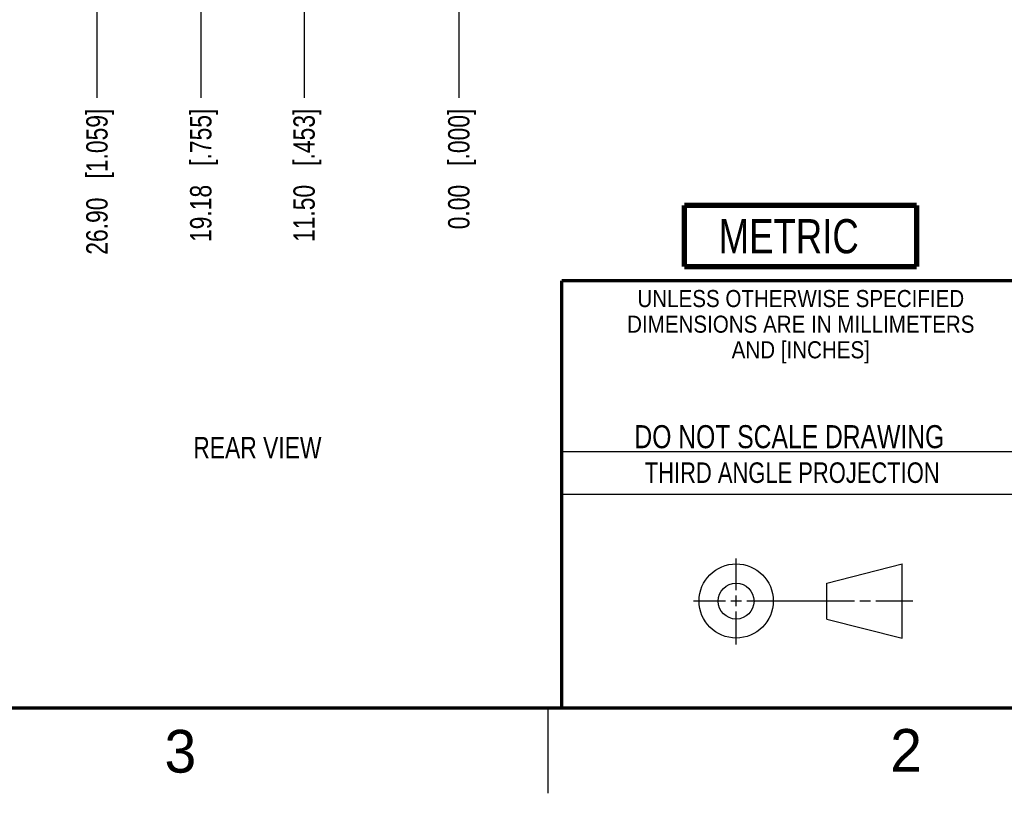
# Model space of a CAD drawing. Header units: inches. Extents: x 0 to 34, y 0 to 22.
# Tile 15 of 43: x 22.4 to 28.2, y 0 to 4.5. Entities that reach past the tile are written whole.
import ezdxf

# ---------------------------------------------------------------- set-up
doc = ezdxf.new("R2010")
doc.units = ezdxf.units.IN
doc.header["$LTSCALE"] = 1.87
doc.header["$MEASUREMENT"] = 0
doc.layers.get('0').update_dxf_attribs({"linetype": 'CONTINUOUS'})
doc.layers.add('DETAIL', color=7, linetype='CONTINUOUS')
doc.layers.add('DIMENSIONS', color=7, linetype='CONTINUOUS')
doc.styles.get("Standard").update_dxf_attribs({"font": 'txt', "width": 0.8})
doc.styles.add('TEXTSTYLE_2', font='txt')
doc.styles.add('TEXTSTYLE_3', font='txt', dxfattribs={"width": 0.9})
doc.dimstyles.new('DIMSTYLE_1', dxfattribs={"dimtxt": 0.125, "dimasz": 0.18, "dimexe": 0.125, "dimexo": 0.0625, "dimgap": 0.03125, "dimtad": 0, "dimtih": 1, "dimtoh": 1, "dimlfac": 0.5, "dimzin": 0, "dimdsep": 46, "dimtxsty": 'STANDARD', "dimblk": '_FILLED', "dimblk1": '_FILLED', "dimblk2": '_FILLED', "dimcen": 0.09, "dimazin": 0, "dimtp": 0.01, "dimtm": 0.01, "dimtfac": 1, "dimtofl": 0, "dimtmove": 0, "dimatfit": 3, "dimldrblk": '_FILLED', "dimfxl": 1, "dimtolj": 1, "dimtzin": 0, "dimarcsym": 0})

# ---------------------------------------------------------------- blocks, each defined once
blk = doc.blocks.new('METRIC_BL1', base_point=(26.9779, 3.2619))
at = {"color": 7, "linetype": 'CONTINUOUS', "const_width": 0.0309}
for points in [[(26.2979, 3.4419), (27.6579, 3.4419)], [(26.2979, 3.4419), (26.2979, 3.0819)], [(27.6579, 3.4419), (27.6579, 3.0819)], [(26.2979, 3.0819), (27.6579, 3.0819)]]:
    blk.add_lwpolyline(points, dxfattribs=at)
at = {"color": 2, "linetype": 'CONTINUOUS', "width": 0.8}
blk.add_text('METRIC', height=0.2, dxfattribs=at).set_placement((26.4992, 3.1608))
blk = doc.blocks.new('*D41')
at = {"layer": 'DIMENSIONS', "color": 2, "linetype": 'CONTINUOUS'}
blk.add_line((24.0725, 5.2961), (24.0725, 4.0699), dxfattribs=at)
at = {"layer": 'DIMENSIONS', "color": 2, "linetype": 'CONTINUOUS', "insert": (24.01, 4.0074), "char_height": 0.125, "width": 1.225, "attachment_point": 3, "rotation": 90, "line_spacing_factor": 0.9}
blk.add_mtext('11.50{\\ftxt.shx;\\W1.000000;\\H0.125000; }[.453]', dxfattribs=at)
blk = doc.blocks.new('_FILLED')
at = {"color": 0, "linetype": 'BYBLOCK'}
blk.add_solid([(0, 0), (-1, 0.174), (-1, -0.174)], dxfattribs=at)
blk = doc.blocks.new('*D42')
at = {"layer": 'DIMENSIONS', "color": 2, "linetype": 'CONTINUOUS'}
blk.add_line((24.978, 4.7737), (24.978, 4.0699), dxfattribs=at)
at = {"layer": 'DIMENSIONS', "color": 2, "linetype": 'CONTINUOUS', "insert": (24.9155, 4.0074), "char_height": 0.125, "width": 1.125, "attachment_point": 3, "rotation": 90, "line_spacing_factor": 0.9}
blk.add_mtext('0.00{\\ftxt.shx;\\W1.000000;\\H0.125000; }[.000]', dxfattribs=at)
blk = doc.blocks.new('*D43')
at = {"layer": 'DIMENSIONS', "color": 2, "linetype": 'CONTINUOUS'}
blk.add_line((22.8599, 5.2961), (22.8599, 4.0699), dxfattribs=at)
at = {"layer": 'DIMENSIONS', "color": 2, "linetype": 'CONTINUOUS', "insert": (22.7974, 4.0074), "char_height": 0.125, "width": 1.325, "attachment_point": 3, "rotation": 90, "line_spacing_factor": 0.9}
blk.add_mtext('26.90{\\ftxt.shx;\\W1.000000;\\H0.125000; }[1.059]', dxfattribs=at)
blk = doc.blocks.new('*D44')
at = {"layer": 'DIMENSIONS', "color": 2, "linetype": 'CONTINUOUS'}
blk.add_line((23.4678, 5.3276), (23.4678, 4.0699), dxfattribs=at)
at = {"layer": 'DIMENSIONS', "color": 2, "linetype": 'CONTINUOUS', "insert": (23.4053, 4.0074), "char_height": 0.125, "width": 1.225, "attachment_point": 3, "rotation": 90, "line_spacing_factor": 0.9}
blk.add_mtext('19.18{\\ftxt.shx;\\W1.000000;\\H0.125000; }[.755]', dxfattribs=at)

msp = doc.modelspace()

# ---------------------------------------------------------------- linework, layer by layer
at = {"color": 2, "linetype": 'CONTINUOUS'}
for p, q in [((25.58, 2), (28.38, 2)), ((25.58, 1.75), (28.38, 1.75)), ((26.6016, 1.1882), (26.6016, 1.375)), ((26.6016, 1.0944), (26.6016, 1.1569)), ((26.3514, 1.1257), (26.5391, 1.1257)), ((26.5703, 1.1257), (26.6328, 1.1257)), ((26.6641, 1.1257), (27.2943, 1.1257)), ((27.3256, 1.1257), (27.3881, 1.1257)), ((27.4193, 1.1257), (27.6351, 1.1257)), ((26.6016, 0.8704), (26.6016, 1.0632)), ((25.5, 0.5), (25.5, 0))]:
    msp.add_line(p, q, dxfattribs=at)
at = {"color": 7, "linetype": 'CONTINUOUS'}
for p, q in [((27.1331, 1.23), (27.5726, 1.3428)), ((27.5726, 0.9086), (27.5726, 1.3428)), ((27.1331, 1.02), (27.1331, 1.23)), ((27.1331, 1.02), (27.5726, 0.9086))]:
    msp.add_line(p, q, dxfattribs=at)
at = {"color": 7, "linetype": 'CONTINUOUS', "const_width": 0.02}
for points in [[(25.58, 3), (33.5, 3)], [(25.58, 3), (25.58, 0.5)], [(0.5, 0.5), (33.5, 0.5)]]:
    msp.add_lwpolyline(points, dxfattribs=at)
at = {"color": 7, "linetype": 'CONTINUOUS'}
for centre, radius in [((26.6016, 1.1257), 0.2171), ((26.601, 1.125), 0.105)]:
    msp.add_circle(centre, radius, dxfattribs=at)

# ---------------------------------------------------------------- block references
at = {"color": 2, "linetype": 'CONTINUOUS'}
msp.add_blockref('METRIC_BL1', (26.9779, 3.2619), dxfattribs=at)

# ---------------------------------------------------------------- texts
at = {"color": 2, "linetype": 'CONTINUOUS', "line_spacing_factor": 0.9}
for s, insert, char_height, width, attachment_point, style in [('UNLESS OTHERWISE SPECIFIED', (26.9799, 2.9459), 0.1, 2.34, 2, 'TEXTSTYLE_3'), ('DIMENSIONS ARE IN MILLIMETERS', (26.9799, 2.7959), 0.1, 2.61, 2, 'TEXTSTYLE_3'), ('AND [INCHES]', (26.9799, 2.6459), 0.1, 1.08, 2, 'TEXTSTYLE_3'), ('3', (23.2555, 0.371), 0.25, 0.25, 1, 'TEXTSTYLE_2'), ('2', (27.5035, 0.3763), 0.25, 0.25, 1, 'TEXTSTYLE_2')]:
    msp.add_mtext(s, dxfattribs=dict(at, insert=insert, char_height=char_height, width=width, attachment_point=attachment_point, style=style))
at = {"color": 7, "linetype": 'CONTINUOUS', "insert": (26.9127, 2.1549), "char_height": 0.135, "width": 2.16, "attachment_point": 2, "line_spacing_factor": 0.9}
msp.add_mtext('DO NOT SCALE DRAWING', dxfattribs=at)
at = {"color": 2, "linetype": 'CONTINUOUS', "insert": (26.9296, 1.9368), "char_height": 0.12, "width": 2.112, "attachment_point": 2, "line_spacing_factor": 0.9}
msp.add_mtext('THIRD ANGLE PROJECTION', dxfattribs=at)
at = {"layer": 'DETAIL', "color": 2, "linetype": 'CONTINUOUS', "insert": (23.4241, 2.086), "char_height": 0.125, "width": 0.9, "attachment_point": 1, "line_spacing_factor": 0.9}
msp.add_mtext('REAR VIEW', dxfattribs=at)

# ---------------------------------------------------------------- dimensions: what is measured, and where the dimension line sits
at = {"layer": 'DIMENSIONS', "color": 2, "linetype": 'CONTINUOUS'}
for feature_location, offset, origin, picture, middle in [((23.4678, 5.3276), (0, -1.2577), (24.978, 5.3901), '*D44', (23.4678, 3.3949)), ((22.8599, 5.2961), (0, -1.2262), (24.978, 5.3586), '*D43', (22.8599, 3.3449)), ((24.0725, 5.2961), (0, -1.2262), (24.978, 4.8362), '*D41', (24.0725, 3.3949)), ((24.9779786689, 4.7736875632), (0, -0.7037401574), (24.9779786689, 4.8361875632), '*D42', (24.9779786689, 3.4449474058))]:
    dim = msp.add_ordinate_dim(feature_location=feature_location, offset=offset, dtype=1, origin=origin, dimstyle='DIMSTYLE_1', dxfattribs=at)
    dim.commit()
    dim.dimension.update_dxf_attribs({"geometry": picture, "text_midpoint": middle})

doc.saveas('drawing.dxf')
